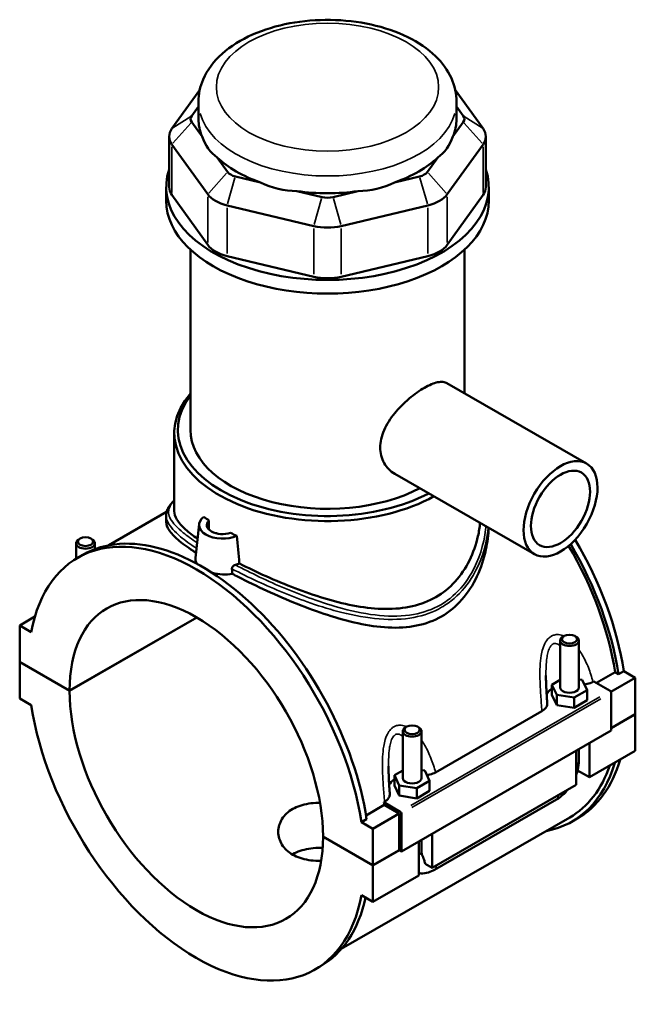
# Model space of a CAD drawing. Header units: inches. Extents: x 0.1 to 46.7, y -0.2 to 47.2.
# Tile 8 of 8: x 39 to 46.7, y 34.9 to 47.2. Entities that reach past the tile are written whole.
import ezdxf

# ---------------------------------------------------------------- set-up
doc = ezdxf.new("R2010")
doc.units = ezdxf.units.IN
doc.header["$MEASUREMENT"] = 0
doc.layers.add('Visible (ANSI)', color=7, linetype='Continuous', lineweight=50)
doc.layers.add('Visible Narrow (ANSI)', color=7, linetype='Continuous', lineweight=35)

msp = doc.modelspace()

# ---------------------------------------------------------------- linework, layer by layer
at = {"layer": 'Visible (ANSI)'}
for p, q in [((41.211, 46.32), (40.862, 45.834)), ((44.762, 45.834), (44.413, 46.32)), ((41.195, 45.955), (41.195, 46.171)), ((44.429, 45.955), (44.429, 46.171)), ((41.111, 45.995), (41.195, 46.112)), ((44.429, 46.112), (44.513, 45.995)), ((41.241, 45.735), (41.111, 45.916)), ((44.513, 45.916), (44.383, 45.735)), ((40.827, 45.735), (40.827, 45.101)), ((44.796, 45.735), (44.796, 45.101)), ((40.862, 45.636), (41.311, 45.011)), ((44.312, 45.011), (44.762, 45.636)), ((41.56, 45.291), (41.43, 45.471)), ((44.193, 45.471), (44.063, 45.291)), ((41.971, 45.16), (41.658, 45.235)), ((43.966, 45.235), (43.652, 45.16)), ((40.79, 44.93), (40.79, 45.101)), ((44.833, 44.93), (44.833, 45.101)), ((41.311, 44.376), (40.862, 45.002)), ((42.743, 44.976), (42.429, 45.05)), ((43.194, 45.05), (42.881, 44.976)), ((44.762, 45.002), (44.312, 44.376)), ((41.554, 44.871), (42.64, 44.612)), ((42.984, 44.612), (44.069, 44.871)), ((41.094, 42.057), (41.094, 44.316)), ((44.53, 42.516), (44.53, 44.316)), ((42.64, 43.977), (41.554, 44.236)), ((44.069, 44.236), (42.984, 43.977)), ((44.309, 42.643), (46.059, 41.635)), ((40.892, 41.04), (40.892, 42.02)), ((43.655, 41.507), (45.405, 40.499)), ((40.796, 41.028), (40.071, 40.61)), ((40.79, 40.982), (40.79, 40.901)), ((41.202, 40.875), (41.157, 40.452)), ((41.326, 40.807), (41.326, 40.921)), ((41.418, 40.764), (41.418, 40.76)), ((39.661, 40.442), (39.661, 40.636)), ((39.712, 40.694), (39.695, 40.684)), ((39.846, 40.694), (39.863, 40.684)), ((39.897, 40.562), (39.897, 40.636)), ((39.682, 40.454), (39.747, 40.492)), ((38.955, 39.606), (39.145, 39.716)), ((39.58, 38.789), (41.173, 39.706)), ((41.175, 39.705), (39.58, 38.786)), ((39.1, 39.523), (38.955, 39.606)), ((38.955, 39.606), (38.955, 39.149)), ((45.726, 38.829), (45.726, 39.416)), ((45.777, 39.473), (45.761, 39.464)), ((45.912, 39.473), (45.928, 39.464)), ((45.963, 38.829), (45.963, 39.416)), ((38.955, 39.149), (39.58, 38.789)), ((38.955, 39.146), (38.957, 39.147)), ((38.955, 39.146), (38.955, 38.688)), ((39.58, 38.786), (38.955, 39.146)), ((46.181, 38.885), (46.416, 39.021)), ((46.458, 38.997), (46.416, 39.021)), ((46.524, 39.034), (46.458, 38.997)), ((46.524, 39.034), (46.669, 38.951)), ((45.726, 38.922), (45.625, 38.863)), ((46.005, 38.922), (45.963, 38.928)), ((46.064, 38.795), (46.005, 38.922)), ((46.139, 38.9), (46.148, 38.905)), ((46.148, 38.905), (46.354, 38.786)), ((46.364, 38.775), (46.669, 38.951)), ((46.669, 38.951), (46.669, 38.493)), ((45.625, 38.863), (45.684, 38.737)), ((45.625, 38.734), (45.625, 38.863)), ((45.903, 38.703), (46.064, 38.795)), ((46.064, 38.667), (46.064, 38.795)), ((46.368, 38.762), (46.368, 38.288)), ((38.955, 38.688), (39.1, 38.605)), ((45.625, 38.734), (45.684, 38.608)), ((45.684, 38.737), (45.903, 38.703)), ((45.684, 38.608), (45.684, 38.737)), ((45.903, 38.574), (45.903, 38.703)), ((45.903, 38.574), (46.064, 38.667)), ((44.166, 37.764), (45.499, 38.531)), ((45.684, 38.608), (45.903, 38.574)), ((46.368, 38.32), (46.669, 38.493)), ((46.669, 38.49), (46.368, 38.317)), ((46.666, 38.492), (46.669, 38.49)), ((46.669, 38.49), (46.669, 38.033)), ((46.368, 38.288), (43.738, 36.773)), ((43.754, 38.28), (43.754, 37.693)), ((43.805, 38.337), (43.788, 38.328)), ((43.939, 38.337), (43.956, 38.328)), ((43.99, 38.28), (43.99, 37.693)), ((45.928, 37.606), (45.928, 38.035)), ((45.963, 37.911), (45.963, 38.055)), ((46.095, 38.131), (46.095, 37.702)), ((46.095, 37.702), (46.669, 38.033)), ((43.754, 37.786), (43.652, 37.727)), ((44.032, 37.786), (43.99, 37.792)), ((44.091, 37.659), (44.032, 37.786)), ((46.095, 37.702), (45.946, 37.788)), ((43.652, 37.727), (43.711, 37.601)), ((43.652, 37.598), (43.652, 37.727)), ((43.931, 37.567), (44.091, 37.659)), ((44.091, 37.531), (44.091, 37.659)), ((43.652, 37.598), (43.711, 37.472)), ((43.711, 37.472), (43.711, 37.601)), ((43.711, 37.601), (43.931, 37.567)), ((43.931, 37.438), (43.931, 37.567)), ((43.931, 37.438), (44.091, 37.531)), ((44.122, 36.566), (45.928, 37.606)), ((43.711, 37.472), (43.931, 37.438)), ((44.153, 36.544), (45.681, 37.423)), ((43.295, 37.223), (43.523, 37.355)), ((43.517, 37.39), (43.526, 37.395)), ((43.724, 37.271), (43.517, 37.39)), ((43.71, 37.247), (43.523, 37.355)), ((45.847, 37.198), (42.985, 35.55)), ((43.302, 37.179), (43.236, 37.141)), ((43.381, 37.057), (43.71, 37.247)), ((43.71, 36.789), (43.71, 37.247)), ((43.738, 36.773), (43.738, 37.247)), ((45.876, 37.148), (45.942, 37.185)), ((43.381, 37.057), (43.236, 37.141)), ((43.381, 36.6), (43.381, 37.057)), ((42.756, 36.96), (43.381, 36.6)), ((42.756, 36.957), (42.759, 36.958)), ((43.381, 36.597), (42.756, 36.957)), ((43.99, 36.918), (43.99, 36.775)), ((44.122, 36.995), (44.122, 36.566)), ((43.381, 36.6), (43.71, 36.789)), ((43.713, 36.788), (43.381, 36.597)), ((43.71, 36.789), (43.738, 36.773)), ((43.955, 36.47), (43.955, 36.899)), ((43.381, 36.139), (43.381, 36.597)), ((44.122, 36.566), (44.035, 36.617)), ((43.381, 36.139), (43.955, 36.47)), ((43.236, 36.223), (43.381, 36.139)), ((42.654, 35.292), (42.72, 35.33))]:
    msp.add_line(p, q, dxfattribs=at)
for centre, major_axis, ratio, start_param, end_param in [((41.277, 45.955), (-0.18, 0), 0.575862, 5.890486, 6.675884), ((42.812, 45.955), (-1.617, 0), 0.575862, 0, 0.238812), ((42.812, 45.955), (1.617, 0), 0.575862, 6.044373, 6.283185), ((44.347, 45.955), (0.18, 0), 0.575862, 5.890486, 6.675884), ((41.277, 45.735), (-0.449, 0), 0.575862, 5.890486, 6.675884), ((44.347, 45.735), (0.449, 0), 0.575862, 5.890486, 6.675884), ((42.812, 47.262), (-1.402, -1.775), 0.454202, 5.999949, 6.307723), ((42.812, 47.262), (-1.402, 1.775), 0.454202, 3.117055, 3.424829), ((42.812, 45.955), (1.617, 0), 0.575862, 3.688179, 4.165803), ((42.812, 45.955), (1.617, 0), 0.575862, 5.258975, 5.736599), ((42.812, 45.101), (-2.021, 0), 0.575862, 6.091532, 9.616431), ((41.726, 45.33), (-0.18, 0), 0.575862, 0.392699, 1.178097), ((43.897, 45.33), (0.18, 0), 0.575862, 5.105088, 5.890486), ((41.277, 45.101), (-0.449, 0), 0.575862, 0, 0.392699), ((42.812, 47.262), (-0.696, -2.161), 0.675468, 6.181789, 6.489562), ((42.812, 47.262), (0.696, -2.161), 0.675468, 6.076808, 6.384582), ((44.347, 45.101), (0.449, 0), 0.575862, 5.890486, 6.283185), ((42.812, 44.93), (-2.021, 0), 0.575862, 0, 3.141593), ((41.726, 45.11), (0.449, 0), 0.575862, 3.534292, 4.31969), ((42.812, 45.955), (1.617, 0), 0.575862, 4.473577, 4.951201), ((42.812, 45.071), (-0.18, 0), 0.575862, 1.178097, 1.963495), ((43.897, 45.11), (0.449, 0), 0.575862, 5.105088, 5.890486), ((42.812, 44.851), (0.449, 0), 0.575862, 4.31969, 5.105088), ((41.726, 44.475), (-0.449, 0), 0.575862, 0.392699, 1.178097), ((43.897, 44.475), (0.449, 0), 0.575862, 5.105088, 5.890486), ((42.812, 44.216), (-0.449, 0), 0.575862, 1.178097, 1.963495), ((42.812, 42.02), (-1.92, 0), 0.575862, 5.820231, 8.621415), ((42.812, 42.057), (-1.875, 0), 0.575862, 5.870801, 8.596928), ((42.812, 42.057), (-1.718, 0), 0.575862, 0, 2.309856), ((41.168, 37.873), (-1.486, 2.581), 0.578093, 4.118597, 6.880845), ((41.497, 40.864), (-0.295, 0), 0.575862, 5.626587, 8.51058), ((42.812, 41.621), (-1.92, 0), 0.575862, 0.632316, 0.686223), ((41.497, 40.864), (-0.197, 0), 0.575862, 5.75958, 8.377587), ((41.234, 37.911), (-1.486, 2.581), 0.578093, 4.118597, 6.283185), ((42.812, 41.525), (-1.92, 0), 0.575862, 0.758658, 0.76674), ((41.497, 40.768), (-0.0787, 0), 0.575862, 0.075083, 0.168689), ((42.812, 41.621), (-1.92, 0), 0.575862, 0.884574, 0.93848), ((39.779, 40.636), (0.118, 0), 0.575862, 2.360047, 7.064731), ((44.39, 39.728), (1.486, -2.581), 0.578093, 0.977004, 1.585529), ((44.456, 39.766), (-1.486, 2.581), 0.578093, 4.118597, 4.733812), ((44.39, 39.728), (-1.457, 2.53), 0.578093, 4.122438, 4.725141), ((41.168, 37.873), (-1.121, 1.946), 0.578093, 3.929801, 7.069641), ((45.845, 39.416), (-0.118, 0), 0.575862, 5.50164, 10.206324), ((41.168, 37.873), (1.121, -1.946), 0.578093, 3.929801, 7.069641), ((45.845, 38.701), (-0.295, 0), 0.575862, 5.550783, 6.037695), ((45.845, 38.829), (-0.118, 0), 0.575862, 0, 3.141593), ((46.354, 38.77), (-0.0098, 0.0171), 0.578093, 3.928925, 5.499721), ((41.168, 37.873), (1.486, -2.581), 0.578093, 4.118597, 6.880845), ((43.872, 38.28), (-0.118, 0), 0.575862, 5.50164, 10.206324), ((44.456, 39.766), (1.486, -2.581), 0.578093, 0, 0.504816), ((44.39, 39.728), (1.486, -2.581), 0.578093, 6.084831, 6.788002), ((44.39, 39.728), (1.457, -2.53), 0.578093, 0, 0.467343), ((43.872, 37.565), (-0.295, 0), 0.575862, 5.550783, 6.037695), ((43.872, 37.693), (-0.118, 0), 0.575862, 0, 3.141593), ((41.497, 38.062), (-1.457, 2.53), 0.578093, 4.122438, 4.136197), ((43.724, 37.255), (0.0098, -0.0171), 0.578093, 0.787332, 2.358128), ((41.234, 37.911), (1.486, -2.581), 0.578093, 0, 0.565884)]:
    msp.add_ellipse(centre, major_axis=major_axis, ratio=ratio, start_param=start_param, end_param=end_param, dxfattribs=at)
for centre, major_axis, ratio in [((45.732, 41.067), (0.327, 0.568), 0.578093), ((45.732, 41.067), (0.262, 0.454), 0.578093), ((39.779, 40.656), (0.0945, 0), 0.575862), ((45.845, 39.435), (0.0945, 0), 0.575862), ((43.872, 38.299), (0.0945, 0), 0.575862)]:
    msp.add_ellipse(centre, major_axis=major_axis, ratio=ratio, dxfattribs=at)
for points, knots in [([(44.429, 46.171), (44.429, 46.272), (44.406, 46.373), (44.318, 46.567), (44.25, 46.659), (44.07, 46.835), (43.951, 46.915), (43.679, 47.049), (43.523, 47.102), (43.195, 47.175), (43.022, 47.194), (42.677, 47.199), (42.505, 47.185), (42.174, 47.123), (42.016, 47.075), (41.728, 46.948), (41.598, 46.868), (41.388, 46.679), (41.305, 46.571), (41.215, 46.362), (41.195, 46.266), (41.195, 46.171)], [0.785398, 0.785398, 0.785398, 0.785398, 1.040225, 1.040225, 1.31996, 1.31996, 1.646599, 1.646599, 1.990549, 1.990549, 2.331714, 2.331714, 2.670691, 2.670691, 3.011318, 3.011318, 3.355304, 3.355304, 3.686145, 3.686145, 3.926991, 3.926991, 3.926991, 3.926991]), ([(43.655, 41.507), (43.655, 41.507), (43.654, 41.507), (43.628, 41.523), (43.603, 41.542), (43.558, 41.587), (43.537, 41.613), (43.505, 41.67), (43.492, 41.702), (43.476, 41.767), (43.471, 41.801), (43.471, 41.869), (43.476, 41.905), (43.492, 41.979), (43.505, 42.016), (43.537, 42.091), (43.558, 42.128), (43.603, 42.199), (43.628, 42.233), (43.68, 42.297), (43.709, 42.329), (43.77, 42.391), (43.803, 42.421), (43.868, 42.477), (43.901, 42.502), (43.966, 42.548), (43.997, 42.568), (44.056, 42.602), (44.086, 42.617), (44.141, 42.64), (44.168, 42.649), (44.216, 42.659), (44.238, 42.661), (44.278, 42.657), (44.295, 42.651), (44.309, 42.643)], [3.801468, 3.801468, 3.801468, 3.801468, 3.804749, 3.804749, 4.121986, 4.121986, 4.439223, 4.439223, 4.75646, 4.75646, 5.073696, 5.073696, 5.390933, 5.390933, 5.70817, 5.70817, 6.025407, 6.025407, 6.342644, 6.342644, 6.659619, 6.659619, 6.976594, 6.976594, 7.293569, 7.293569, 7.610544, 7.610544, 7.92752, 7.92752, 8.244495, 8.244495, 8.56147, 8.56147, 8.875164, 8.875164, 8.875164, 8.875164]), ([(40.79, 40.982), (40.79, 40.998), (40.792, 41.013), (40.8, 41.044), (40.806, 41.059), (40.822, 41.091), (40.833, 41.107), (40.859, 41.139), (40.874, 41.156), (40.892, 41.172)], [28.54285, 28.54285, 28.54285, 28.54285, 28.899734, 28.899734, 29.268858, 29.268858, 29.688841, 29.688841, 30.134488, 30.134488, 30.134488, 30.134488]), ([(41.182, 40.692), (41.125, 40.732), (41.075, 40.772), (40.985, 40.853), (40.949, 40.894), (40.902, 40.971), (40.892, 41.007), (40.892, 41.04)], [8.704826, 8.704826, 8.704826, 8.704826, 9.511369, 9.511369, 10.459299, 10.459299, 11.40723, 11.40723, 11.40723, 11.40723]), ([(41.164, 40.517), (41.152, 40.525), (41.14, 40.532), (41.053, 40.59), (40.989, 40.637), (40.888, 40.724), (40.851, 40.764), (40.802, 40.837), (40.79, 40.87), (40.79, 40.901)], [8.943366, 8.943366, 8.943366, 8.943366, 9.098213, 9.098213, 10.10304, 10.10304, 11.107867, 11.107867, 12.112694, 12.112694, 12.112694, 12.112694]), ([(44.725, 40.891), (44.719, 40.836), (44.71, 40.781), (44.674, 40.621), (44.638, 40.517), (44.542, 40.323), (44.482, 40.233), (44.34, 40.077), (44.259, 40.012), (44.17, 39.961), (44.081, 39.91), (43.982, 39.871), (43.769, 39.822), (43.654, 39.812), (43.419, 39.814), (43.297, 39.827), (43.053, 39.87), (42.93, 39.9), (42.695, 39.968), (42.573, 40.009), (42.328, 40.1), (42.206, 40.15), (41.969, 40.254), (41.854, 40.309), (41.734, 40.369), (41.72, 40.376), (41.707, 40.383)], [27.095766, 27.095766, 27.095766, 27.095766, 27.594192, 27.594192, 28.550139, 28.550139, 29.506085, 29.506085, 30.462032, 30.462032, 30.462032, 31.417978, 31.417978, 32.373925, 32.373925, 33.329871, 33.329871, 34.285818, 34.285818, 35.233748, 35.233748, 36.181679, 36.181679, 37.129609, 37.129609, 37.250517, 37.250517, 37.250517, 37.250517]), ([(44.832, 40.829), (44.828, 40.74), (44.817, 40.648), (44.773, 40.441), (44.735, 40.327), (44.635, 40.114), (44.571, 40.015), (44.422, 39.845), (44.336, 39.773), (44.241, 39.719)], [28.516051, 28.516051, 28.516051, 28.516051, 29.317986, 29.317986, 30.336506, 30.336506, 31.355026, 31.355026, 32.373545, 32.373545, 32.373545, 32.373545]), ([(41.18, 40.376), (41.164, 40.397), (41.156, 40.42), (41.156, 40.445), (41.156, 40.449), (41.157, 40.452)], [4.2567096, 4.2567096, 4.2567096, 4.2567096, 4.5655508, 4.5655508, 4.6175869, 4.6175869, 4.6175869, 4.6175869]), ([(41.614, 40.316), (41.614, 40.317), (41.614, 40.318), (41.614, 40.319), (41.614, 40.32), (41.614, 40.321), (41.614, 40.321), (41.614, 40.323), (41.615, 40.324), (41.615, 40.327), (41.616, 40.329), (41.618, 40.335), (41.62, 40.338), (41.626, 40.346), (41.63, 40.35), (41.638, 40.356), (41.642, 40.358), (41.649, 40.362), (41.653, 40.363), (41.657, 40.364)], [0, 0, 0, 0, 0.0100511, 0.0100511, 0.0142177, 0.0142177, 0.0184846, 0.0184846, 0.0269536, 0.0269536, 0.043853, 0.043853, 0.0780991, 0.0780991, 0.120481, 0.120481, 0.1528008, 0.1528008, 0.1856197, 0.1856197, 0.1856197, 0.1856197]), ([(41.621, 40.253), (41.58, 40.245), (41.537, 40.243), (41.454, 40.247), (41.409, 40.254), (41.365, 40.267), (41.363, 40.267), (41.361, 40.268)], [2.9532494, 2.9532494, 2.9532494, 2.9532494, 3.2617737, 3.2617737, 3.587718, 3.587718, 3.6024312, 3.6024312, 3.6024312, 3.6024312]), ([(44.241, 39.719), (44.147, 39.665), (44.042, 39.626), (43.816, 39.58), (43.696, 39.574), (43.448, 39.586), (43.321, 39.605), (43.064, 39.661), (42.936, 39.697), (42.689, 39.777), (42.562, 39.824), (42.305, 39.926), (42.176, 39.982), (41.927, 40.097), (41.806, 40.157), (41.669, 40.227), (41.644, 40.24), (41.621, 40.253)], [0, 0, 0, 0, 1.01852, 1.01852, 2.037039, 2.037039, 3.055559, 3.055559, 4.074078, 4.074078, 5.078905, 5.078905, 6.083732, 6.083732, 7.088559, 7.088559, 7.308002, 7.308002, 7.308002, 7.308002]), ([(45.565, 38.63), (45.564, 38.654), (45.562, 38.677), (45.559, 38.724), (45.558, 38.747), (45.555, 38.794), (45.554, 38.817), (45.552, 38.863), (45.551, 38.886), (45.55, 38.932), (45.549, 38.955), (45.549, 38.978)], [0.6522169, 0.6522169, 0.6522169, 0.6522169, 0.8432351, 0.8432351, 1.0342533, 1.0342533, 1.2252715, 1.2252715, 1.4162896, 1.4162896, 1.6073078, 1.6073078, 1.6073078, 1.6073078]), ([(46.032, 38.865), (46.044, 38.867), (46.056, 38.869), (46.094, 38.878), (46.118, 38.888), (46.139, 38.9)], [-0.3161974, -0.3161974, -0.3161974, -0.3161974, -0.2208786, -0.2208786, 0, 0, 0, 0]), ([(45.499, 38.531), (45.516, 38.541), (45.53, 38.553), (45.552, 38.578), (45.559, 38.591), (45.565, 38.613), (45.566, 38.622), (45.565, 38.63)], [-0.6116053, -0.6116053, -0.6116053, -0.6116053, -0.4261876, -0.4261876, -0.2412182, -0.2412182, -0.127507, -0.127507, -0.127507, -0.127507]), ([(45.928, 37.731), (45.936, 37.753), (45.943, 37.775), (45.958, 37.835), (45.963, 37.874), (45.963, 37.911)], [4.2128519, 4.2128519, 4.2128519, 4.2128519, 4.3982297, 4.3982297, 4.712389, 4.712389, 4.712389, 4.712389]), ([(43.593, 37.494), (43.591, 37.518), (43.589, 37.541), (43.586, 37.588), (43.585, 37.611), (43.582, 37.658), (43.581, 37.681), (43.579, 37.727), (43.578, 37.75), (43.577, 37.796), (43.576, 37.819), (43.576, 37.841)], [0.6521362, 0.6521362, 0.6521362, 0.6521362, 0.8431544, 0.8431544, 1.0341725, 1.0341725, 1.2251907, 1.2251907, 1.4162089, 1.4162089, 1.607227, 1.607227, 1.607227, 1.607227]), ([(44.059, 37.729), (44.071, 37.731), (44.083, 37.733), (44.121, 37.742), (44.145, 37.752), (44.166, 37.764)], [-0.3161974, -0.3161974, -0.3161974, -0.3161974, -0.2208786, -0.2208786, 0, 0, 0, 0]), ([(45.681, 37.423), (45.713, 37.442), (45.744, 37.465), (45.789, 37.508), (45.805, 37.526), (45.82, 37.544)], [3.1415927, 3.1415927, 3.1415927, 3.1415927, 3.4557519, 3.4557519, 3.6440853, 3.6440853, 3.6440853, 3.6440853]), ([(43.526, 37.395), (43.543, 37.405), (43.558, 37.416), (43.579, 37.442), (43.587, 37.455), (43.592, 37.477), (43.593, 37.486), (43.593, 37.494)], [-0.6116053, -0.6116053, -0.6116053, -0.6116053, -0.4261876, -0.4261876, -0.2412182, -0.2412182, -0.127507, -0.127507, -0.127507, -0.127507]), ([(42.733, 36.657), (42.72, 36.656), (42.707, 36.656), (42.654, 36.656), (42.614, 36.659), (42.538, 36.671), (42.502, 36.679), (42.434, 36.702), (42.403, 36.716), (42.348, 36.748), (42.322, 36.767), (42.277, 36.809), (42.257, 36.833), (42.226, 36.883), (42.214, 36.91), (42.198, 36.964), (42.195, 36.992), (42.195, 37.045), (42.198, 37.073), (42.214, 37.127), (42.226, 37.154), (42.257, 37.204), (42.277, 37.228), (42.322, 37.271), (42.348, 37.29), (42.403, 37.321), (42.434, 37.335), (42.502, 37.358), (42.538, 37.366), (42.614, 37.378), (42.654, 37.38), (42.702, 37.381), (42.71, 37.381), (42.718, 37.38)], [1.388076, 1.388076, 1.388076, 1.388076, 1.48498, 1.48498, 1.781926, 1.781926, 2.078873, 2.078873, 2.37582, 2.37582, 2.672767, 2.672767, 2.969713, 2.969713, 3.26666, 3.26666, 3.563607, 3.563607, 3.860615, 3.860615, 4.157623, 4.157623, 4.454631, 4.454631, 4.75164, 4.75164, 5.048648, 5.048648, 5.345656, 5.345656, 5.642664, 5.642664, 5.703211, 5.703211, 5.703211, 5.703211]), ([(42.751, 36.818), (42.732, 36.819), (42.713, 36.819), (42.654, 36.817), (42.614, 36.813), (42.538, 36.8), (42.501, 36.791), (42.434, 36.768), (42.403, 36.754), (42.374, 36.737), (42.372, 36.736), (42.37, 36.735)], [3.708068, 3.708068, 3.708068, 3.708068, 3.851694, 3.851694, 4.147991, 4.147991, 4.444288, 4.444288, 4.740585, 4.740585, 4.758561, 4.758561, 4.758561, 4.758561]), ([(43.99, 36.775), (43.99, 36.771), (43.99, 36.767), (43.99, 36.761), (43.991, 36.757), (43.992, 36.751), (43.992, 36.749), (43.993, 36.744), (43.994, 36.742), (43.995, 36.738), (43.995, 36.737), (43.996, 36.736)], [1.5707963, 1.5707963, 1.5707963, 1.5707963, 1.6466565, 1.6466565, 1.7225167, 1.7225167, 1.7983769, 1.7983769, 1.874237, 1.874237, 1.9500972, 1.9500972, 1.9500972, 1.9500972]), ([(43.996, 36.736), (44.006, 36.712), (44.015, 36.689), (44.027, 36.652), (44.031, 36.636), (44.034, 36.619), (44.034, 36.618), (44.035, 36.617)], [0.2316908, 0.2316908, 0.2316908, 0.2316908, 0.4109622, 0.4109622, 0.5379735, 0.5379735, 0.5459992, 0.5459992, 0.5459992, 0.5459992]), ([(43.955, 36.501), (43.965, 36.499), (43.974, 36.498), (44.016, 36.496), (44.047, 36.501), (44.103, 36.518), (44.129, 36.529), (44.153, 36.544)], [2.5722382, 2.5722382, 2.5722382, 2.5722382, 2.6487831, 2.6487831, 2.9067329, 2.9067329, 3.1415927, 3.1415927, 3.1415927, 3.1415927])]:
    msp.add_open_spline(points, degree=3, knots=knots, dxfattribs=at)
for points in [[(41.707, 40.383), (41.697, 40.498), (41.687, 40.615), (41.677, 40.729)], [(41.707, 40.383), (41.692, 40.376), (41.675, 40.37), (41.657, 40.364)], [(41.614, 40.316), (41.616, 40.295), (41.618, 40.274), (41.621, 40.253)]]:
    msp.add_open_spline(points, degree=3, dxfattribs=at)
at = {"layer": 'Visible Narrow (ANSI)'}
for p, q in [((41.098, 45.987), (40.874, 45.842)), ((44.526, 45.987), (44.75, 45.842)), ((41.098, 45.902), (40.874, 45.65)), ((44.526, 45.902), (44.75, 45.65)), ((40.862, 45.033), (40.862, 45.604)), ((44.762, 45.604), (44.762, 45.033)), ((41.548, 45.277), (41.324, 45.025)), ((41.652, 45.216), (41.56, 44.889)), ((43.971, 45.216), (44.064, 44.889)), ((44.076, 45.277), (44.3, 45.025)), ((41.311, 44.979), (41.311, 44.408)), ((42.738, 44.957), (42.645, 44.63)), ((42.886, 44.957), (42.979, 44.63)), ((44.312, 44.408), (44.312, 44.979)), ((41.554, 44.268), (41.554, 44.839)), ((44.069, 44.839), (44.069, 44.268)), ((42.64, 44.58), (42.64, 44.009)), ((42.984, 44.009), (42.984, 44.58)), ((46.223, 38.71), (43.855, 37.347)), ((43.869, 37.323), (46.237, 38.686))]:
    msp.add_line(p, q, dxfattribs=at)
msp.add_ellipse((42.812, 46.354), major_axis=(1.393, 0), ratio=0.575862, dxfattribs=at)
for centre, major_axis, ratio, start_param, end_param in [((42.812, 46.171), (-1.617, 0), 0.575862, 0.15708, 2.984513), ((45.845, 37.911), (0.118, 0), 0.575862, 5.537057, 6.243915), ((45.622, 37.525), (0.059, -0.102), 0.578093, 0.039559, 0.751625), ((43.872, 36.775), (0.118, 0), 0.575862, 5.537057, 6.243915), ((44.094, 36.646), (0.059, -0.102), 0.578093, 0.039559, 0.751625)]:
    msp.add_ellipse(centre, major_axis=major_axis, ratio=ratio, start_param=start_param, end_param=end_param, dxfattribs=at)
for points, knots in [([(41.177, 40.643), (41.111, 40.687), (41.053, 40.729), (40.927, 40.831), (40.874, 40.888), (40.818, 40.99), (40.813, 41.036), (40.842, 41.11), (40.862, 41.138), (40.891, 41.168)], [25.41037, 25.41037, 25.41037, 25.41037, 26.299504, 26.299504, 27.728899, 27.728899, 29.138792, 29.138792, 30.016501, 30.016501, 30.016501, 30.016501]), ([(40.79, 40.982), (40.79, 40.954), (40.798, 40.925), (40.841, 40.841), (40.894, 40.782), (41.025, 40.672), (41.092, 40.624), (41.17, 40.573)], [-28.54285, -28.54285, -28.54285, -28.54285, -27.728899, -27.728899, -26.299504, -26.299504, -25.298615, -25.298615, -25.298615, -25.298615]), ([(41.614, 40.316), (41.716, 40.263), (41.823, 40.21), (42.148, 40.059), (42.375, 39.965), (42.731, 39.841), (42.861, 39.802), (43.149, 39.729), (43.307, 39.7), (43.61, 39.676), (43.756, 39.68), (44.018, 39.73), (44.136, 39.772), (44.241, 39.833), (44.297, 39.865), (44.349, 39.902), (44.493, 40.025), (44.573, 40.124), (44.736, 40.401), (44.796, 40.592), (44.823, 40.801), (44.825, 40.817), (44.826, 40.832)], [-40.037613, -40.037613, -40.037613, -40.037613, -39.09607, -39.09607, -37.292771, -37.292771, -36.262932, -36.262932, -34.989826, -34.989826, -33.752795, -33.752795, -32.638899, -32.638899, -32.638899, -32.052261, -32.052261, -30.902973, -30.902973, -29.138792, -29.138792, -28.99654, -28.99654, -28.99654, -28.99654]), ([(44.797, 40.849), (44.796, 40.836), (44.794, 40.823), (44.77, 40.618), (44.712, 40.428), (44.554, 40.154), (44.476, 40.056), (44.336, 39.934), (44.285, 39.898), (44.231, 39.866), (44.127, 39.807), (44.012, 39.766), (43.755, 39.72), (43.612, 39.717), (43.314, 39.745), (43.158, 39.776), (42.875, 39.851), (42.747, 39.892), (42.396, 40.018), (42.172, 40.113), (41.856, 40.263), (41.753, 40.314), (41.657, 40.364)], [29.020042, 29.020042, 29.020042, 29.020042, 29.138792, 29.138792, 30.902973, 30.902973, 32.052261, 32.052261, 32.638899, 32.638899, 32.638899, 33.752795, 33.752795, 34.989826, 34.989826, 36.262932, 36.262932, 37.292771, 37.292771, 39.09607, 39.09607, 39.998029, 39.998029, 39.998029, 39.998029]), ([(45.776, 39.472), (45.753, 39.482), (45.73, 39.489), (45.688, 39.492), (45.669, 39.491), (45.639, 39.482), (45.628, 39.477), (45.617, 39.471), (45.606, 39.465), (45.596, 39.457), (45.571, 39.434), (45.557, 39.417), (45.531, 39.372), (45.519, 39.344), (45.501, 39.286), (45.494, 39.258), (45.482, 39.184), (45.477, 39.139), (45.473, 39.039), (45.473, 38.985), (45.476, 38.864), (45.48, 38.798), (45.489, 38.664), (45.494, 38.597), (45.499, 38.531)], [-3.541061, -3.541061, -3.541061, -3.541061, -3.318544, -3.318544, -3.133422, -3.133422, -3.017722, -3.017722, -3.017722, -2.902021, -2.902021, -2.7169, -2.7169, -2.476964, -2.476964, -2.261983, -2.261983, -1.933859, -1.933859, -1.547854, -1.547854, -1.066832, -1.066832, -0.563664, -0.563664, -0.563664, -0.563664]), ([(45.549, 38.978), (45.549, 39.015), (45.55, 39.052), (45.553, 39.126), (45.556, 39.162), (45.564, 39.22), (45.568, 39.242), (45.579, 39.285), (45.586, 39.306), (45.602, 39.338), (45.61, 39.35), (45.624, 39.365), (45.63, 39.37), (45.636, 39.373), (45.642, 39.377), (45.648, 39.379), (45.665, 39.382), (45.676, 39.381), (45.7, 39.372), (45.714, 39.364), (45.726, 39.352)], [1.607308, 1.607308, 1.607308, 1.607308, 1.933859, 1.933859, 2.261983, 2.261983, 2.476964, 2.476964, 2.7169, 2.7169, 2.902021, 2.902021, 3.017722, 3.017722, 3.017722, 3.133422, 3.133422, 3.318544, 3.318544, 3.550695, 3.550695, 3.550695, 3.550695]), ([(46.139, 38.9), (46.123, 38.959), (46.104, 39.019), (46.059, 39.132), (46.034, 39.186), (45.991, 39.259), (45.977, 39.281), (45.963, 39.302)], [-5.471779, -5.471779, -5.471779, -5.471779, -4.968611, -4.968611, -4.48759, -4.48759, -4.27423, -4.27423, -4.27423, -4.27423]), ([(43.803, 38.336), (43.781, 38.346), (43.758, 38.353), (43.715, 38.356), (43.696, 38.355), (43.666, 38.346), (43.655, 38.341), (43.644, 38.335), (43.633, 38.329), (43.623, 38.321), (43.598, 38.298), (43.585, 38.281), (43.558, 38.236), (43.546, 38.208), (43.528, 38.15), (43.521, 38.122), (43.509, 38.048), (43.505, 38.003), (43.5, 37.903), (43.5, 37.849), (43.503, 37.728), (43.507, 37.662), (43.516, 37.528), (43.521, 37.461), (43.526, 37.395)], [-3.540981, -3.540981, -3.540981, -3.540981, -3.318463, -3.318463, -3.133342, -3.133342, -3.017641, -3.017641, -3.017641, -2.90194, -2.90194, -2.716819, -2.716819, -2.476883, -2.476883, -2.261903, -2.261903, -1.933779, -1.933779, -1.547774, -1.547774, -1.066752, -1.066752, -0.563583, -0.563583, -0.563583, -0.563583]), ([(43.576, 37.841), (43.576, 37.879), (43.577, 37.916), (43.581, 37.99), (43.583, 38.026), (43.591, 38.084), (43.595, 38.105), (43.606, 38.149), (43.613, 38.17), (43.629, 38.202), (43.637, 38.214), (43.651, 38.229), (43.657, 38.233), (43.663, 38.237), (43.669, 38.24), (43.675, 38.243), (43.692, 38.246), (43.703, 38.245), (43.727, 38.236), (43.741, 38.227), (43.754, 38.216)], [1.607227, 1.607227, 1.607227, 1.607227, 1.933779, 1.933779, 2.261903, 2.261903, 2.476883, 2.476883, 2.716819, 2.716819, 2.90194, 2.90194, 3.017641, 3.017641, 3.017641, 3.133342, 3.133342, 3.318463, 3.318463, 3.550614, 3.550614, 3.550614, 3.550614]), ([(44.166, 37.764), (44.15, 37.823), (44.131, 37.882), (44.087, 37.996), (44.061, 38.049), (44.019, 38.123), (44.005, 38.145), (43.99, 38.166)], [-5.471699, -5.471699, -5.471699, -5.471699, -4.968529, -4.968529, -4.487508, -4.487508, -4.274149, -4.274149, -4.274149, -4.274149])]:
    msp.add_open_spline(points, degree=3, knots=knots, dxfattribs=at)

doc.saveas('drawing.dxf')
